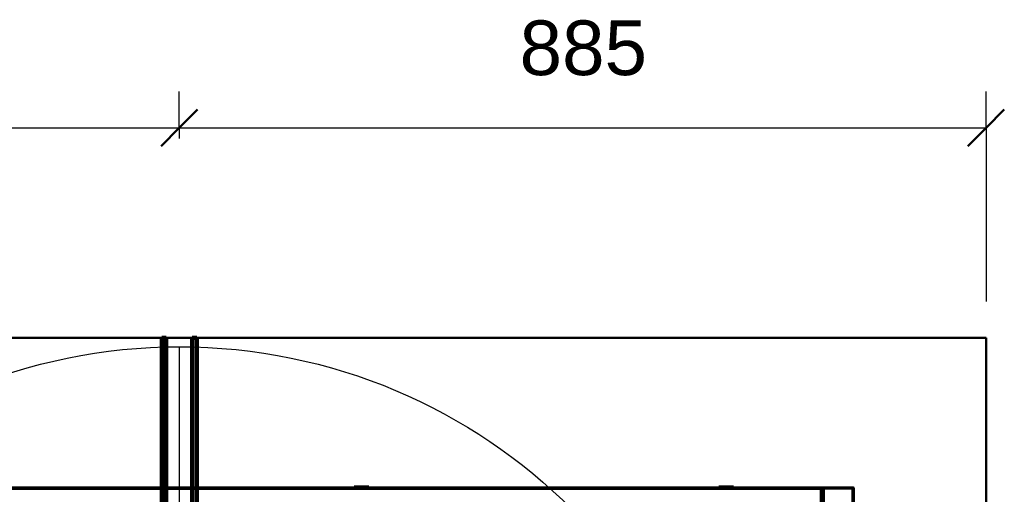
# Model space of a CAD drawing. Header units: millimetres. Extents: x -1483 to 905, y -1392 to 951.
# Tile 105 of 105: x -175 to 905, y 430 to 951. Entities that reach past the tile are written whole.
import ezdxf

# ---------------------------------------------------------------- set-up
doc = ezdxf.new("R2010")
doc.units = ezdxf.units.MM
for name, color, linetype, lineweight in [('A-ANNO-DIMS', 211, 'Continuous', 30), ('A-ANNO-DIMS-20', 211, 'Continuous', 30), ('A-GENM', 13, 'Continuous', 40), ('G-IMPT', 8, 'Continuous', 40)]:
    doc.layers.add(name, color=color, linetype=linetype, lineweight=lineweight)
doc.styles.add('Arial_1', font='arial.ttf', dxfattribs={"height": 60})
doc.dimstyles.new('Linéaire', dxfattribs={"dimscale": 304.8, "dimtxt": 61.215564, "dimasz": 0.131234, "dimexe": 0.131234, "dimexo": 0.131234, "dimgap": 0.131234, "dimtad": 1, "dimdec": 0, "dimzin": 0, "dimdsep": 46, "dimtxsty": 'Arial_1', "dimblk1": 'OBLIQUE', "dimblk2": 'OBLIQUE', "dimsah": 1, "dimcen": 0.09, "dimazin": 0, "dimtfac": 1, "dimtdec": 4, "dimtix": 1, "dimtmove": 0, "dimatfit": 3, "dimfxl": 1, "dimtvp": 1, "dimtfill": 1, "dimtolj": 1, "dimtzin": 0, "dimarcsym": 2})

# ---------------------------------------------------------------- blocks, each defined once
blk = doc.blocks.new('Nexa Toit - 2000-762010-Niveau de réf_')
at = {"layer": 'A-GENM'}
for p, q in [((885, 601.5), (-885, 601.5)), ((-885, 601.5), (885, 601.5)), ((-19.25, 601.5), (-19.25, -601.5)), ((-14.25, 601.5), (-19.25, 601.5)), ((-14.25, -601.5), (-14.25, 601.5)), ((14.25, 601.5), (14.25, -601.5)), ((19.25, 601.5), (14.25, 601.5)), ((19.25, 601.5), (19.25, -601.5)), ((885, -601.5), (885, 601.5)), ((885, 601.5), (885, -601.5))]:
    blk.add_line(p, q, dxfattribs=at)
at = {"layer": 'A-GENM', "lineweight": 90}
for p, q in [((-14.25, 601.5), (-19.25, 601.5)), ((-19.25, 601.5), (-19.25, -601.5)), ((-14.25, -601.5), (-14.25, 601.5)), ((19.25, 601.5), (14.25, 601.5)), ((14.25, 601.5), (14.25, -601.5)), ((19.25, -601.5), (19.25, 601.5))]:
    blk.add_line(p, q, dxfattribs=at)
blk = doc.blocks.new('NEXA 2000 CALQUES_dwg-762145-Niveau de réf_')
at = {"layer": 'G-IMPT'}
for p, q in [((739.4, 469.9), (-739.4, 469.9)), ((704.4, 469.9), (-704.4, 469.9)), ((192, 471), (192, 469.9)), ((203, 471), (192, 471)), ((192, 471), (197, 471)), ((197, 469.9), (192, 469.9)), ((192, 469.9), (203, 469.9)), ((192, 471), (203, 471)), ((203, 469.9), (192, 469.9)), ((194, 469.9), (194, 469.4)), ((194, 469.9), (194, 469.4)), ((200, 469.9), (194, 469.9)), ((200, 469.9), (194, 469.9)), ((194, 469.9), (202.3, 469.9)), ((194, 469.4), (200, 469.4)), ((202.3, 469.4), (194, 469.4)), ((195.1, 471), (195.1, 469.4)), ((201.9, 471), (195.1, 471)), ((195.1, 471), (201.9, 471)), ((204.8, 469.4), (195.1, 469.4)), ((204.8, 469.4), (195.1, 469.4)), ((195.1, 469.4), (201.9, 469.4)), ((207.9, 471), (197, 471)), ((197, 471), (207.9, 471)), ((207.9, 469.9), (197, 469.9)), ((197, 469.9), (207.9, 469.9)), ((197.7, 469.9), (205.9, 469.9)), ((205.9, 469.4), (197.7, 469.4)), ((204.8, 471), (198.1, 471)), ((198.1, 471), (204.8, 471)), ((198.1, 469.4), (204.8, 469.4)), ((206, 469.9), (200, 469.9)), ((200, 469.4), (206, 469.4)), ((201.9, 469.4), (204.8, 469.4)), ((205.9, 469.4), (202.3, 469.4)), ((203, 471), (207.9, 471)), ((207.9, 469.9), (203, 469.9)), ((204.8, 469.4), (204.8, 471)), ((205.9, 469.4), (205.9, 469.9)), ((206, 469.4), (206, 469.9)), ((207.9, 469.9), (207.9, 471)), ((592, 471), (592, 469.9)), ((603, 471), (592, 471)), ((592, 471), (597, 471)), ((597, 469.9), (592, 469.9)), ((592, 469.9), (603, 469.9)), ((592, 471), (603, 471)), ((603, 469.9), (592, 469.9)), ((594, 469.9), (594, 469.4)), ((594, 469.9), (594, 469.4)), ((594, 469.9), (602.3, 469.9)), ((600, 469.9), (594, 469.9)), ((600, 469.9), (594, 469.9)), ((602.3, 469.4), (594, 469.4)), ((594, 469.4), (600, 469.4)), ((595.1, 471), (595.1, 469.4)), ((601.9, 471), (595.1, 471)), ((595.1, 471), (601.9, 471)), ((604.8, 469.4), (595.1, 469.4)), ((604.8, 469.4), (595.1, 469.4)), ((595.1, 469.4), (601.9, 469.4)), ((607.9, 471), (597, 471)), ((597, 471), (607.9, 471)), ((607.9, 469.9), (597, 469.9)), ((597, 469.9), (607.9, 469.9)), ((597.7, 469.9), (605.9, 469.9)), ((605.9, 469.4), (597.7, 469.4)), ((604.8, 471), (598.1, 471)), ((598.1, 471), (604.8, 471)), ((598.1, 469.4), (604.8, 469.4)), ((606, 469.9), (600, 469.9)), ((600, 469.4), (606, 469.4)), ((601.9, 469.4), (604.8, 469.4)), ((605.9, 469.4), (602.3, 469.4)), ((603, 471), (607.9, 471)), ((607.9, 469.9), (603, 469.9)), ((604.8, 469.4), (604.8, 471)), ((605.9, 469.4), (605.9, 469.9)), ((606, 469.4), (606, 469.9)), ((607.9, 469.9), (607.9, 471)), ((704.4, 469.9), (704.4, 469.3)), ((704.4, 469.9), (704.4, 469.3)), ((704.4, 469.3), (704.4, 469.9)), ((704.4, 469.3), (704.4, 469.9)), ((705, 468.8), (705, -404)), ((705.6, 468.8), (705, 468.8)), ((705.6, 468.8), (705, 468.8)), ((705, 468.8), (705.6, 468.8)), ((705, 468.8), (705.6, 468.8)), ((738.9, 468.8), (738.9, 469.4)), ((738.9, 469.4), (738.9, 468.8)), ((739.5, 468.8), (738.9, 468.8)), ((738.9, 468.8), (739.5, 468.8)), ((739.4, 469.9), (739.4, 469.3)), ((739.4, 469.3), (739.4, 469.9)), ((739.4, 469.3), (740, 469.3)), ((740, 469.3), (739.4, 469.3)), ((740, 469.3), (739.4, 469.3)), ((740, 469.3), (739.4, 469.3)), ((739.4, 469.3), (740, 469.3)), ((739.4, 469.3), (740, 469.3)), ((740, -404.5), (740, 469.3)), ((740, -404.5), (740, 469.3))]:
    blk.add_line(p, q, dxfattribs=at)
at = {"layer": 'G-IMPT', "flags": 128}
for points in [[(739.4, 469.9), (369.7, 469.9), (0, 469.9), (-369.7, 469.9), (-739.4, 469.9)], [(-739.4, 469.9), (-369.7, 469.9), (0, 469.9), (369.7, 469.9), (739.4, 469.9)], [(739.4, 469.9), (369.7, 469.9), (0, 469.9), (-369.7, 469.9), (-739.4, 469.9)], [(-739.4, 469.9), (-369.7, 469.9), (0, 469.9), (369.7, 469.9), (739.4, 469.9)], [(739.4, 469.4), (369.7, 469.4), (0, 469.4), (-369.7, 469.4), (-739.4, 469.4)], [(739.4, 469.3), (369.7, 469.3), (0, 469.3), (-369.7, 469.3), (-739.4, 469.3)], [(-739.4, 469.3), (-369.7, 469.3), (0, 469.3), (369.7, 469.3), (739.4, 469.3)], [(-739.4, 469.3), (-369.7, 469.3), (0, 469.3), (369.7, 469.3), (739.4, 469.3)], [(739, 468.9), (369.5, 468.9), (0, 468.9), (-369.5, 468.9), (-739, 468.9)], [(-739, 468.9), (-369.5, 468.9), (0, 468.9), (369.5, 468.9), (739, 468.9)], [(738.9, 469.4), (369.4, 469.4), (0, 469.4), (-369.5, 469.4), (-738.9, 469.4)], [(-738.9, 469.4), (-369.5, 469.4), (0, 469.4), (369.4, 469.4), (738.9, 469.4)], [(738.9, 469.4), (369.4, 469.4), (0, 469.4), (-369.5, 469.4), (-738.9, 469.4)], [(-738.9, 469.4), (-369.5, 469.4), (0, 469.4), (369.4, 469.4), (738.9, 469.4)], [(738.9, 469.4), (369.4, 469.4), (0, 469.4), (-369.5, 469.4), (-738.9, 469.4)], [(-738.9, 469.4), (-369.5, 469.4), (0, 469.4), (369.4, 469.4), (738.9, 469.4)], [(-738.9, 468.9), (-369.5, 468.9), (0, 468.9), (369.4, 468.9), (738.9, 468.9)], [(738.9, 468.9), (369.4, 468.9), (0, 468.9), (-369.5, 468.9), (-738.9, 468.9)], [(704.4, 469.9), (352.2, 469.9), (0, 469.9), (-352.2, 469.9), (-704.4, 469.9)], [(-704.4, 469.9), (-352.2, 469.9), (0, 469.9), (352.2, 469.9), (704.4, 469.9)], [(704.4, 469.9), (352.2, 469.9), (0, 469.9), (-352.2, 469.9), (-704.4, 469.9)], [(-704.4, 469.9), (-352.2, 469.9), (0, 469.9), (352.2, 469.9), (704.4, 469.9)], [(-704.4, 469.4), (-352.2, 469.4), (0, 469.4), (352.2, 469.4), (704.4, 469.4)], [(704.4, 469.4), (352.2, 469.4), (0, 469.4), (-352.2, 469.4), (-704.4, 469.4)], [(-704.4, 469.3), (-352.2, 469.3), (0, 469.3), (352.2, 469.3), (704.4, 469.3)], [(-704.4, 469.3), (-352.2, 469.3), (0, 469.3), (352.2, 469.3), (704.4, 469.3)], [(704.4, 469.3), (352.2, 469.3), (0, 469.3), (-352.2, 469.3), (-704.4, 469.3)], [(704.4, 469.3), (352.2, 469.3), (0, 469.3), (-352.2, 469.3), (-704.4, 469.3)], [(704.4, 469.3), (352.2, 469.3), (0, 469.3), (-352.2, 469.3), (-704.4, 469.3)], [(-704.4, 469.3), (-352.2, 469.3), (0, 469.3), (352.2, 469.3), (704.4, 469.3)], [(-704.4, 468.8), (-352.2, 468.8), (0, 468.8), (352.2, 468.8), (704.4, 468.8)], [(704.4, 468.8), (352.2, 468.8), (0, 468.8), (-352.2, 468.8), (-704.4, 468.8)], [(704, 469.4), (352, 469.4), (0, 469.4), (-352, 469.4), (-704, 469.4)], [(-704, 469.4), (-352, 469.4), (0, 469.4), (352, 469.4), (704, 469.4)], [(704, 469.4), (352, 469.4), (0, 469.4), (-352, 469.4), (-704, 469.4)], [(-704, 469.4), (-352, 469.4), (0, 469.4), (352, 469.4), (704, 469.4)], [(703.9, 468.4), (351.9, 468.4), (0, 468.4), (-352, 468.4), (-703.9, 468.4)], [(-703.9, 468.4), (-352, 468.4), (0, 468.4), (351.9, 468.4), (703.9, 468.4)], [(-703.9, 468.4), (-352, 468.4), (0, 468.4), (351.9, 468.4), (703.9, 468.4)], [(703.9, 468.4), (351.9, 468.4), (0, 468.4), (-352, 468.4), (-703.9, 468.4)], [(-703.9, 468.4), (-352, 468.4), (0, 468.4), (351.9, 468.4), (703.9, 468.4)], [(703.9, 468.4), (351.9, 468.4), (0, 468.4), (-352, 468.4), (-703.9, 468.4)], [(703.9, 468.4), (351.9, 468.4), (0, 468.4), (-352, 468.4), (-703.9, 468.4)], [(-703.9, 468.4), (-352, 468.4), (0, 468.4), (351.9, 468.4), (703.9, 468.4)], [(703.9, 435.4), (704, 443.9), (704, 452.4), (704, 460.9), (704, 469.4)], [(704, 469.4), (704, 460.9), (704, 452.4), (704, 443.9), (703.9, 435.4)], [(703.9, 468.4), (703.9, 460.2), (703.9, 451.9), (703.9, 443.7), (703.9, 435.4)], [(703.9, 435.4), (703.9, 443.7), (703.9, 451.9), (703.9, 460.2), (703.9, 468.4)], [(703.9, 436.9), (703.9, 444.8), (703.9, 452.7), (703.9, 460.6), (703.9, 468.4)], [(703.9, 468.4), (703.9, 460.6), (703.9, 452.7), (703.9, 444.8), (703.9, 436.9)], [(703.9, 435.4), (703.9, 443.7), (703.9, 451.9), (703.9, 460.2), (703.9, 468.4)], [(703.9, 468.4), (703.9, 460.6), (703.9, 452.7), (703.9, 444.8), (703.9, 436.9)], [(703.9, 436.9), (703.9, 444.8), (703.9, 452.7), (703.9, 460.6), (703.9, 468.4)], [(703.9, 468.4), (703.9, 460.2), (703.9, 451.9), (703.9, 443.7), (703.9, 435.4)], [(704, 468.4), (704, 460.2), (704, 451.9), (704, 443.7), (703.9, 435.4)], [(703.9, 435.4), (704, 443.7), (704, 451.9), (704, 460.2), (704, 468.4)], [(704, 435.4), (704, 443.9), (704, 452.4), (704, 460.9), (704, 469.4)], [(704, 469.4), (704, 460.9), (704, 452.4), (704, 443.9), (704, 435.4)], [(704, 435.4), (704, 443.7), (704, 451.9), (704, 460.2), (704, 468.4)], [(704, 468.4), (704, 460.2), (704, 451.9), (704, 443.7), (704, 435.4)], [(704.5, 468.4), (704.4, 468.4), (704.2, 468.4), (704.1, 468.4), (704, 468.4)], [(704, 468.4), (704.1, 468.4), (704.2, 468.4), (704.4, 468.4), (704.5, 468.4)], [(704.5, 468.4), (704.4, 468.4), (704.2, 468.4), (704.1, 468.4), (704, 468.4)], [(704, 468.4), (704.1, 468.4), (704.2, 468.4), (704.4, 468.4), (704.5, 468.4)], [(704.4, 469.4), (704.4, 469.5), (704.4, 469.7), (704.4, 469.8), (704.4, 469.9)], [(704.4, 469.9), (704.4, 469.8), (704.4, 469.7), (704.4, 469.5), (704.4, 469.4)], [(704.4, 469.9), (704.4, 469.8), (704.4, 469.7), (704.4, 469.5), (704.4, 469.4)], [(704.4, 469.4), (704.4, 469.5), (704.4, 469.7), (704.4, 469.8), (704.4, 469.9)], [(704.4, 436.9), (704.4, 445.1), (704.4, 453.2), (704.4, 461.3), (704.4, 469.4)], [(704.4, 469.4), (704.4, 461.3), (704.4, 453.2), (704.4, 445.1), (704.4, 436.9)], [(704.4, 469.4), (704.5, 461.3), (704.5, 453.2), (704.5, 445.1), (704.5, 436.9)], [(704.5, 436.9), (704.5, 445.1), (704.5, 453.2), (704.5, 461.3), (704.4, 469.4)], [(704.4, 469.3), (704.4, 461.2), (704.4, 453.1), (704.4, 445), (704.4, 436.9)], [(704.4, 436.9), (704.4, 445), (704.4, 453.1), (704.4, 461.2), (704.4, 469.3)], [(704.4, 468.8), (704.4, 469), (704.4, 469.1), (704.4, 469.2), (704.4, 469.3)], [(704.4, 469.3), (704.4, 465.2), (704.4, 461.1), (704.4, 457), (704.4, 452.9)], [(704.4, 469.3), (704.4, 469.2), (704.4, 469.1), (704.4, 469), (704.4, 468.8)], [(704.4, 452.9), (704.4, 457), (704.4, 461.1), (704.4, 465.2), (704.4, 469.3)], [(704.4, 436.9), (704.4, 444.9), (704.4, 452.9), (704.4, 460.9), (704.4, 468.8)], [(704.4, 468.8), (705, 468.8), (705.7, 468.8), (706.4, 468.8), (707, 468.8)], [(704.4, 468.8), (704.4, 460.9), (704.4, 452.9), (704.4, 444.9), (704.4, 436.9)], [(707, 468.8), (706.4, 468.8), (705.7, 468.8), (705, 468.8), (704.4, 468.8)], [(704.5, 436.9), (704.5, 445), (704.5, 453.1), (704.5, 461.2), (704.5, 469.3)], [(704.5, 469.3), (704.5, 461.2), (704.5, 453.1), (704.5, 445), (704.5, 436.9)], [(704.5, 436.9), (704.5, 444.8), (704.5, 452.7), (704.5, 460.6), (704.5, 468.4)], [(704.5, 468.4), (704.5, 460.6), (704.5, 452.7), (704.5, 444.8), (704.5, 436.9)], [(704.5, 436.9), (704.5, 444.8), (704.5, 452.7), (704.5, 460.6), (704.5, 468.4)], [(704.5, 468.4), (704.5, 460.6), (704.5, 452.7), (704.5, 444.8), (704.5, 436.9)], [(705, 436.9), (705, 445), (705, 453.1), (705, 461.2), (705, 469.3)], [(705, 469.3), (705, 461.2), (705, 453.1), (705, 445), (705, 436.9)], [(705, 436.9), (705, 445), (705, 453.1), (705, 461.2), (705, 469.3)], [(705, 469.3), (705, 461.2), (705, 453.1), (705, 445), (705, 436.9)], [(705, 468.8), (705.1, 468.9), (705.3, 468.9), (705.4, 468.9), (705.6, 468.9)], [(705.6, 468.9), (705.4, 468.9), (705.3, 468.9), (705.1, 468.9), (705, 468.8)], [(705.6, 468.8), (705.4, 468.8), (705.3, 468.8), (705.1, 468.8), (705, 468.8)], [(705, 468.8), (705.1, 468.8), (705.3, 468.8), (705.4, 468.8), (705.6, 468.8)], [(705, 468.8), (705, 460.9), (705, 452.9), (705, 444.9), (705, 436.9)], [(705, 436.9), (705, 444.9), (705, 452.9), (705, 460.9), (705, 468.8)], [(705, 468.8), (705, 460.9), (705, 452.9), (705, 444.9), (705, 436.9)], [(705, 436.9), (705, 444.9), (705, 452.9), (705, 460.9), (705, 468.8)], [(705.5, 468.8), (705.5, 250.6), (705.5, 32.4), (705.5, -185.8), (705.5, -404)], [(705.5, -404), (705.5, -185.8), (705.5, 32.4), (705.5, 250.6), (705.5, 468.8)], [(705.6, 469.4), (706, 469.4), (706.3, 469.4), (706.7, 469.4), (707, 469.4)], [(707, 469.4), (706.7, 469.4), (706.3, 469.4), (706, 469.4), (705.6, 469.4)], [(707, 469.4), (706.7, 469.4), (706.3, 469.4), (706, 469.4), (705.6, 469.4)], [(705.6, 469.4), (706, 469.4), (706.3, 469.4), (706.7, 469.4), (707, 469.4)], [(705.6, 468.9), (713.8, 468.9), (722.1, 468.9), (730.3, 468.9), (738.5, 468.9)], [(738.5, 468.9), (730.3, 468.9), (722.1, 468.9), (713.8, 468.9), (705.6, 468.9)], [(705.6, 468.9), (713.8, 468.9), (722, 468.9), (730.3, 468.9), (738.5, 468.9)], [(738.5, 468.9), (730.3, 468.9), (722, 468.9), (713.8, 468.9), (705.6, 468.9)], [(705.6, -404), (705.6, -185.8), (705.6, 32.4), (705.6, 250.6), (705.6, 468.8)], [(705.6, 468.8), (713.8, 468.8), (722.1, 468.8), (730.3, 468.8), (738.5, 468.8)], [(705.6, 468.8), (705.6, 250.6), (705.6, 32.4), (705.6, -185.8), (705.6, -404)], [(738.5, 468.8), (730.3, 468.8), (722.1, 468.8), (713.8, 468.8), (705.6, 468.8)], [(707, 468.8), (706.7, 468.8), (706.3, 468.8), (706, 468.8), (705.6, 468.8)], [(705.6, 468.8), (705.6, 250.6), (705.6, 32.4), (705.6, -185.8), (705.6, -404)], [(705.6, 468.8), (706, 468.8), (706.3, 468.8), (706.7, 468.8), (707, 468.8)], [(738.5, 468.8), (730.3, 468.8), (722, 468.8), (713.8, 468.8), (705.6, 468.8)], [(705.6, 468.8), (713.8, 468.8), (722, 468.8), (730.3, 468.8), (738.5, 468.8)], [(707, 468.8), (706.7, 468.8), (706.3, 468.8), (706, 468.8), (705.6, 468.8)], [(705.6, 468.8), (706, 468.8), (706.3, 468.8), (706.7, 468.8), (707, 468.8)], [(705.6, -404), (705.6, -185.8), (705.6, 32.4), (705.6, 250.6), (705.6, 468.8)], [(705.6, -404), (705.6, -185.8), (705.6, 32.4), (705.6, 250.6), (705.6, 468.8)], [(705.6, 468.8), (705.6, 250.6), (705.6, 32.4), (705.6, -185.8), (705.6, -404)], [(707, 469.4), (707, 469.6), (707, 469.7), (707, 469.8), (707, 469.9)], [(707, 469.9), (707, 469.8), (707, 469.7), (707, 469.6), (707, 469.4)], [(739.4, 469.9), (731.3, 469.9), (723.2, 469.9), (715.1, 469.9), (707, 469.9)], [(707, 469.9), (715.1, 469.9), (723.2, 469.9), (731.3, 469.9), (739.4, 469.9)], [(707, 469.4), (707, 469.6), (707, 469.7), (707, 469.8), (707, 469.9)], [(707, 469.9), (715.1, 469.9), (723.2, 469.9), (731.3, 469.9), (739.4, 469.9)], [(739.4, 469.9), (731.3, 469.9), (723.2, 469.9), (715.1, 469.9), (707, 469.9)], [(707, 469.9), (707, 469.8), (707, 469.7), (707, 469.6), (707, 469.4)], [(738.5, 469.4), (730.6, 469.4), (722.8, 469.4), (714.9, 469.4), (707, 469.4)], [(707, 469.4), (714.9, 469.4), (722.8, 469.4), (730.6, 469.4), (738.5, 469.4)], [(707, 469.4), (714.9, 469.4), (722.8, 469.4), (730.6, 469.4), (738.5, 469.4)], [(738.5, 469.4), (730.6, 469.4), (722.8, 469.4), (714.9, 469.4), (707, 469.4)], [(707, 469.4), (715.1, 469.4), (723.2, 469.4), (731.3, 469.4), (739.4, 469.4)], [(739.4, 469.4), (731.3, 469.4), (723.2, 469.4), (715.1, 469.4), (707, 469.4)], [(739.4, 469.4), (731.3, 469.4), (723.2, 469.4), (715.1, 469.4), (707, 469.4)], [(707, 469.4), (715.1, 469.4), (723.2, 469.4), (731.3, 469.4), (739.4, 469.4)], [(707, 468.8), (707, 469), (707, 469.1), (707, 469.2), (707, 469.3)], [(707, 469.3), (707, 469.2), (707, 469.1), (707, 469), (707, 468.8)], [(707, 468.8), (707, 469), (707, 469.1), (707, 469.2), (707, 469.3)], [(707, 469.3), (715.1, 469.3), (723.2, 469.3), (731.3, 469.3), (739.4, 469.3)], [(739.4, 469.3), (731.3, 469.3), (723.2, 469.3), (715.1, 469.3), (707, 469.3)], [(707, 469.3), (707, 469.2), (707, 469.1), (707, 469), (707, 468.8)], [(707, 468.8), (707, 469), (707, 469.1), (707, 469.2), (707, 469.3)], [(707, 469.3), (707, 465.2), (707, 461.1), (707, 457), (707, 452.9)], [(739.4, 469.3), (731.3, 469.3), (723.2, 469.3), (715.1, 469.3), (707, 469.3)], [(707, 469.3), (707, 469.2), (707, 469.1), (707, 469), (707, 468.8)], [(739.4, 469.3), (731.3, 469.3), (723.2, 469.3), (715.1, 469.3), (707, 469.3)], [(707, 469.3), (715.1, 469.3), (723.2, 469.3), (731.3, 469.3), (739.4, 469.3)], [(739.4, 469.3), (731.3, 469.3), (723.2, 469.3), (715.1, 469.3), (707, 469.3)], [(707, 469.3), (715.1, 469.3), (723.2, 469.3), (731.3, 469.3), (739.4, 469.3)], [(707, 452.9), (707, 457), (707, 461.1), (707, 465.2), (707, 469.3)], [(707, 469.3), (715.1, 469.3), (723.2, 469.3), (731.3, 469.3), (739.4, 469.3)], [(707, 468.8), (707, 250.6), (707, 32.4), (707, -185.8), (707, -404)], [(738.9, 468.8), (730.9, 468.8), (723, 468.8), (715, 468.8), (707, 468.8)], [(707, -404), (707, -185.8), (707, 32.4), (707, 250.6), (707, 468.8)], [(707, 468.8), (707, 250.6), (707, 32.4), (707, -185.8), (707, -404)], [(738.5, 468.8), (730.6, 468.8), (722.8, 468.8), (714.9, 468.8), (707, 468.8)], [(707, 468.8), (714.9, 468.8), (722.8, 468.8), (730.6, 468.8), (738.5, 468.8)], [(707, -404), (707, -185.8), (707, 32.4), (707, 250.6), (707, 468.8)], [(707, 468.8), (715, 468.8), (723, 468.8), (730.9, 468.8), (738.9, 468.8)], [(707, -404), (707, -185.8), (707, 32.4), (707, 250.6), (707, 468.8)], [(707, 468.8), (714.9, 468.8), (722.8, 468.8), (730.6, 468.8), (738.5, 468.8)], [(738.5, 468.8), (730.6, 468.8), (722.8, 468.8), (714.9, 468.8), (707, 468.8)], [(707, 468.8), (707, 250.6), (707, 32.4), (707, -185.8), (707, -404)], [(738.5, 468.9), (738.5, 469.1), (738.5, 469.2), (738.5, 469.3), (738.5, 469.4)], [(738.5, 469.4), (738.5, 469.3), (738.5, 469.2), (738.5, 469.1), (738.5, 468.9)], [(738.5, 468.9), (738.5, 469.1), (738.5, 469.2), (738.5, 469.3), (738.5, 469.4)], [(738.5, 469.4), (738.5, 469.3), (738.5, 469.2), (738.5, 469.1), (738.5, 468.9)], [(738.5, 468.8), (738.5, 250.6), (738.5, 32.4), (738.5, -185.8), (738.5, -404)], [(738.5, -404), (738.5, -185.8), (738.5, 32.4), (738.5, 250.6), (738.5, 468.8)], [(738.5, 468.8), (738.5, 250.6), (738.5, 32.4), (738.5, -185.8), (738.5, -404)], [(738.5, -404), (738.5, -185.8), (738.5, 32.4), (738.5, 250.6), (738.5, 468.8)], [(738.5, 468.8), (738.5, 250.6), (738.5, 32.4), (738.5, -185.8), (738.5, -404)], [(738.5, -404), (738.5, -185.8), (738.5, 32.4), (738.5, 250.6), (738.5, 468.8)], [(738.5, -404), (738.5, -185.8), (738.5, 32.4), (738.5, 250.6), (738.5, 468.8)], [(738.5, 468.8), (738.5, 250.6), (738.5, 32.4), (738.5, -185.8), (738.5, -404)], [(739.4, 469.4), (739.3, 469.4), (739.1, 469.4), (739, 469.4), (738.9, 469.4)], [(738.9, 469.4), (739, 469.4), (739.1, 469.4), (739.3, 469.4), (739.4, 469.4)], [(738.9, 468.9), (738.9, 469.1), (738.9, 469.2), (738.9, 469.3), (738.9, 469.4)], [(738.9, 469.4), (738.9, 469.3), (738.9, 469.2), (738.9, 469.1), (738.9, 468.9)], [(739, 468.9), (739, 468.9), (739, 468.9), (739, 468.9), (738.9, 468.9)], [(738.9, 468.9), (738.9, 468.9), (738.9, 468.9), (738.9, 468.9), (738.9, 468.9)], [(738.9, 468.9), (738.9, 468.9), (738.9, 468.9), (738.9, 468.9), (738.9, 468.9)], [(738.9, 468.9), (738.9, 468.9), (738.9, 468.9), (738.9, 468.9), (738.9, 468.8)], [(738.9, 468.8), (739, 468.8), (739, 468.8), (739, 468.8), (739, 468.8)], [(738.9, 468.8), (738.9, 468.8), (738.9, 468.8), (738.9, 468.8), (738.9, 468.8)], [(738.9, -404), (738.9, -185.8), (738.9, 32.4), (738.9, 250.6), (738.9, 468.8)], [(738.9, 468.8), (738.9, 250.6), (738.9, 32.4), (738.9, -185.8), (738.9, -404)], [(739, -404.1), (739, -185.8), (739, 32.4), (739, 250.7), (739, 468.9)], [(739, 468.8), (739, 468.9), (739, 468.9), (739, 468.9), (739, 468.9)], [(739, 468.9), (739, 468.9), (739, 468.9), (739, 468.9), (739, 468.9)], [(739, 468.9), (739, 250.7), (739, 32.4), (739, -185.8), (739, -404.1)], [(739, 468.8), (739, 250.6), (739, 32.4), (739, -185.8), (739, -404)], [(739.5, 468.8), (739.4, 468.8), (739.2, 468.8), (739.1, 468.8), (739, 468.8)], [(739, -404), (739, -185.8), (739, 32.4), (739, 250.6), (739, 468.8)], [(739, 468.8), (739.1, 468.8), (739.2, 468.8), (739.4, 468.8), (739.5, 468.8)], [(739.4, 469.4), (739.4, 469.6), (739.4, 469.7), (739.4, 469.8), (739.4, 469.9)], [(739.4, 469.9), (739.4, 469.8), (739.4, 469.7), (739.4, 469.6), (739.4, 469.4)], [(739.4, 469.3), (739.4, 469.4), (739.4, 469.4), (739.4, 469.4), (739.4, 469.4)], [(739.4, 469.4), (739.4, 469.4), (739.4, 469.4), (739.4, 469.4), (739.4, 469.4)], [(739.4, -404.5), (739.4, -186), (739.4, 32.4), (739.4, 250.9), (739.4, 469.3)], [(739.4, 469.3), (739.4, 250.9), (739.4, 32.4), (739.4, -186), (739.4, -404.5)], [(739.5, 469.3), (739.5, 469.3), (739.5, 469.3), (739.5, 469.3), (739.4, 469.3)], [(739.4, 469.3), (739.4, 469.3), (739.4, 469.3), (739.4, 469.3), (739.4, 469.3)], [(739.4, 469.3), (739.4, 250.9), (739.4, 32.4), (739.4, -186), (739.4, -404.5)], [(739.4, 469.3), (739.4, 250.9), (739.4, 32.4), (739.4, -186), (739.4, -404.5)], [(739.4, -404.5), (739.4, -186), (739.4, 32.4), (739.4, 250.9), (739.4, 469.3)], [(739.4, -404.5), (739.4, -186), (739.4, 32.4), (739.4, 250.9), (739.4, 469.3)], [(739.4, 469.3), (739.4, 250.9), (739.4, 32.4), (739.4, -186), (739.4, -404.5)], [(739.4, 469.3), (739.4, 250.9), (739.4, 32.4), (739.4, -186), (739.4, -404.5)], [(739.4, -404.5), (739.4, -186), (739.4, 32.4), (739.4, 250.9), (739.4, 469.3)], [(740, 469.3), (739.9, 469.4), (739.7, 469.4), (739.6, 469.4), (739.4, 469.4)], [(739.4, 469.4), (739.6, 469.4), (739.7, 469.4), (739.9, 469.4), (740, 469.3)], [(740, 469.3), (739.9, 469.3), (739.7, 469.3), (739.6, 469.3), (739.5, 469.3)], [(739.5, 468.8), (739.5, 469), (739.5, 469.1), (739.5, 469.2), (739.5, 469.3)], [(739.5, 469.3), (739.6, 469.3), (739.7, 469.3), (739.9, 469.3), (740, 469.3)], [(739.5, -404.5), (739.5, -186), (739.5, 32.4), (739.5, 250.9), (739.5, 469.3)], [(739.5, 469.3), (739.5, 469.2), (739.5, 469.1), (739.5, 469), (739.5, 468.8)], [(739.5, -404.5), (739.5, -186), (739.5, 32.4), (739.5, 250.9), (739.5, 469.3)], [(739.5, 469.3), (739.5, 250.9), (739.5, 32.4), (739.5, -186), (739.5, -404.5)], [(740, 469.3), (739.9, 469.3), (739.7, 469.3), (739.6, 469.3), (739.4, 469.3)], [(739.4, 469.3), (739.6, 469.3), (739.7, 469.3), (739.9, 469.3), (740, 469.3)], [(739.5, -404), (739.5, -185.8), (739.5, 32.4), (739.5, 250.6), (739.5, 468.8)], [(739.5, 468.8), (739.5, 250.6), (739.5, 32.4), (739.5, -185.8), (739.5, -404)], [(739.5, -404), (739.5, -185.8), (739.5, 32.4), (739.5, 250.6), (739.5, 468.8)], [(739.5, 468.8), (739.5, 250.6), (739.5, 32.4), (739.5, -185.8), (739.5, -404)], [(739.5, -404), (739.5, -185.8), (739.5, 32.4), (739.5, 250.6), (739.5, 468.8)], [(739.5, 468.8), (739.5, 250.6), (739.5, 32.4), (739.5, -185.8), (739.5, -404)], [(740, -404.5), (740, -186), (740, 32.4), (740, 250.9), (740, 469.3)], [(740, 469.3), (740, 250.9), (740, 32.4), (740, -186), (740, -404.5)], [(740, -404.5), (740, -186), (740, 32.4), (740, 250.9), (740, 469.3)], [(740, 469.3), (740, 250.9), (740, 32.4), (740, -186), (740, -404.5)], [(740, -404.5), (740, -186), (740, 32.4), (740, 250.9), (740, 469.3)], [(740, 469.3), (740, 250.9), (740, 32.4), (740, -186), (740, -404.5)], [(740, -404.5), (740, -186), (740, 32.4), (740, 250.9), (740, 469.3)], [(740, 469.3), (740, 250.9), (740, 32.4), (740, -186), (740, -404.5)]]:
    blk.add_lwpolyline(points, dxfattribs=at)
at = {"layer": 'G-IMPT'}
for centre, start, end in [((704.4, 469.3), 0, 90), ((704.4, 469.3), 0, 90), ((704.4, 469.3), 360, 90), ((704.4, 469.3), 0, 90), ((705.6, 468.8), 90, 180), ((705.6, 468.8), 90, 180), ((705.6, 468.8), 90, 180), ((705.6, 468.8), 90, 180), ((739.4, 469.3), 360, 90), ((739.4, 469.3), 0, 90), ((739.4, 469.3), 0, 90), ((739.4, 469.3), 360, 90)]:
    blk.add_arc(centre, 0.6, start, end, dxfattribs=at)
blk = doc.blocks.new('DIMBLOCK1-Niveau de réf_')
at = {"layer": 'A-ANNO-DIMS-20'}
for p, q in [((-885, 832), (-885, 872)), ((0, 832), (0, 872)), ((-885, 832), (0, 832)), ((-885, 832), (-885, 641.5)), ((0, 832), (0, 820.3))]:
    blk.add_line(p, q, dxfattribs=at)
at = {"layer": 'A-ANNO-DIMS-20', "lineweight": 50}
for p, q in [((-885, 832), (-865, 852)), ((0, 832), (20, 852)), ((-885, 832), (-905, 812)), ((0, 832), (-20, 812))]:
    blk.add_line(p, q, dxfattribs=at)
at = {"layer": 'A-ANNO-DIMS-20', "color": 0, "insert": (-511.7, 949.9), "char_height": 60, "width": 166.13, "attachment_point": 1, "line_spacing_factor": 0.941778, "style": 'Arial_1', "bg_fill": 3, "box_fill_scale": 1.25, "bg_fill_color": 256, "bg_fill_true_color": 13158600, "bg_fill_transparency": 0}
blk.add_mtext('885', dxfattribs=at)
blk = doc.blocks.new('_Oblique')
at = {"color": 0, "linetype": 'ByBlock', "lineweight": -2}
blk.add_line((-0.5, -0.5), (0.5, 0.5), dxfattribs=at)
blk = doc.blocks.new('DIMBLOCK2-Niveau de réf_')
at = {"layer": 'A-ANNO-DIMS-20'}
for p, q in [((0, 832), (0, 872)), ((885, 832), (885, 872)), ((0, 832), (885, 832)), ((0, 832), (0, 820.3)), ((885, 832), (885, 641.5))]:
    blk.add_line(p, q, dxfattribs=at)
at = {"layer": 'A-ANNO-DIMS-20', "lineweight": 50}
for p, q in [((0, 832), (20, 852)), ((885, 832), (905, 852)), ((0, 832), (-20, 812)), ((885, 832), (865, 812))]:
    blk.add_line(p, q, dxfattribs=at)
at = {"layer": 'A-ANNO-DIMS-20', "color": 0, "insert": (373.3, 949.9), "char_height": 60, "width": 166.13, "attachment_point": 1, "line_spacing_factor": 0.941778, "style": 'Arial_1', "bg_fill": 3, "box_fill_scale": 1.25, "bg_fill_color": 256, "bg_fill_true_color": 13158600, "bg_fill_transparency": 0}
blk.add_mtext('885', dxfattribs=at)

msp = doc.modelspace()

# ---------------------------------------------------------------- linework, layer by layer
at = {"color": 94, "lineweight": 30}
msp.add_line((0, 591.6), (0, -627.6), dxfattribs=at)
msp.add_circle((0, -18), 609.6, dxfattribs=at)

# ---------------------------------------------------------------- block references
at = {"layer": 'A-GENM'}
msp.add_blockref('Nexa Toit - 2000-762010-Niveau de réf_', (0, 0), dxfattribs=at)
at = {"layer": 'G-IMPT'}
msp.add_blockref('NEXA 2000 CALQUES_dwg-762145-Niveau de réf_', (0, -32.9), dxfattribs=at)

# ---------------------------------------------------------------- next in the draw order: dimensions: what is measured, and where the dimension line sits
at = {"layer": 'A-ANNO-DIMS'}
dim = msp.add_linear_dim(base=(0, 832), p1=(-885, 601.5), p2=(0, 860.3), dimstyle='Linéaire', override={"dimpost": '<>', "dimfxl": 922.051933}, dxfattribs=at)
dim.commit()
dim.dimension.update_dxf_attribs({"geometry": 'DIMBLOCK1-Niveau de réf_', "text_midpoint": (-442.5, 902.6)})

# ---------------------------------------------------------------- next in the draw order: dimensions: what is measured, and where the dimension line sits
dim = msp.add_linear_dim(base=(885, 832), p1=(0, 860.3), p2=(885, 601.5), dimstyle='Linéaire', override={"dimpost": '<>', "dimfxl": 922.051933}, dxfattribs=at)
dim.commit()
dim.dimension.update_dxf_attribs({"geometry": 'DIMBLOCK2-Niveau de réf_', "text_midpoint": (442.5, 902.6)})

doc.saveas('drawing.dxf')
